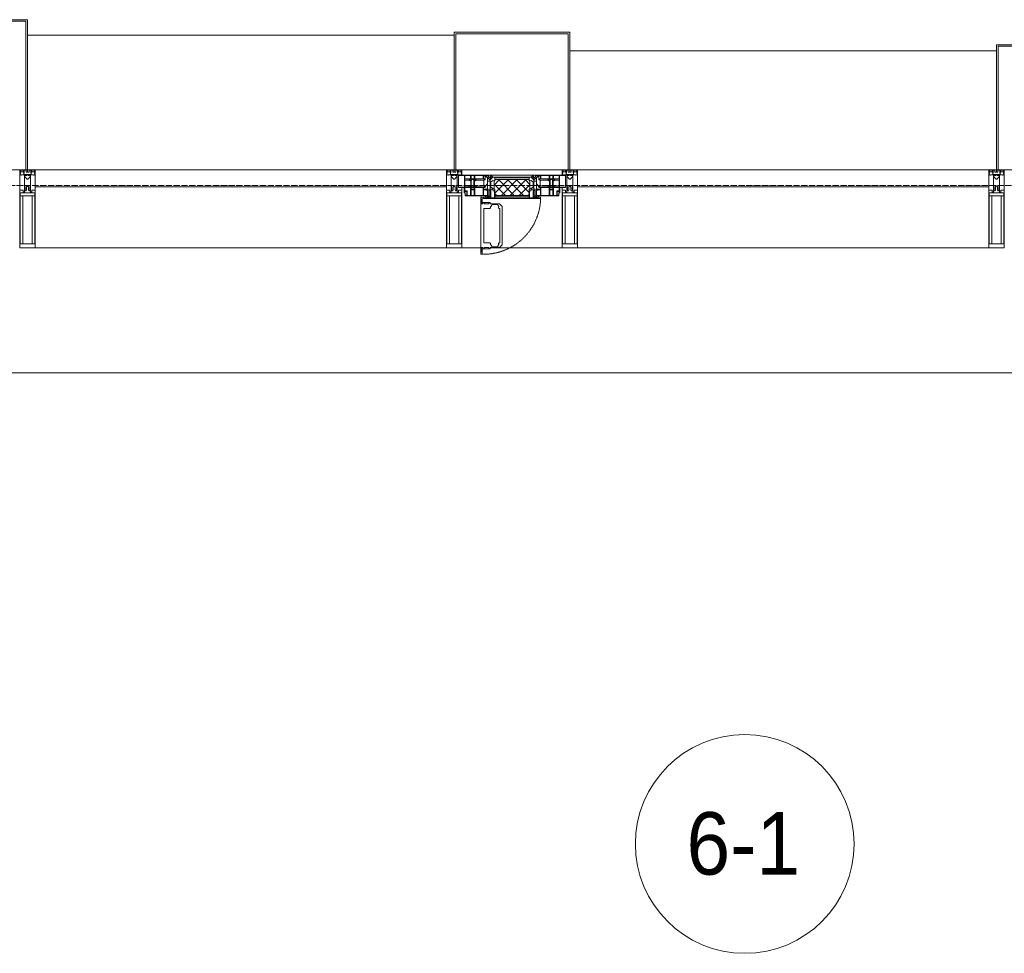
# Model space of a CAD drawing. Header units: millimetres. Extents: x 5617 to 125204, y 7718 to 237738.
# Tile 50 of 71: x 71164 to 74314, y 75143 to 78130. Entities that reach past the tile are written whole.
import ezdxf

# ---------------------------------------------------------------- set-up
doc = ezdxf.new("R2010")
doc.units = ezdxf.units.MM
doc.linetypes.add('-D1-02х01', pattern=[3, 2, -1])
doc.linetypes.add('ADSK_Линия сетки', pattern=[25, 20, -2.5, 0, -2.5])
for name, color, linetype, lineweight in [('Импосты витража', 7, 'Continuous', 18), ('Колонны', 7, 'Continuous', 18), ('Марки помещений', 7, 'Continuous', 20), ('Окна', 7, 'Continuous', 18), ('Оси', 7, 'Continuous', 9), ('Панели витража', 7, 'Continuous', 18), ('Перекрытия', 7, 'Continuous', 18), ('Элементы узлов', 7, 'Continuous', 18)]:
    doc.layers.add(name, color=color, linetype=linetype, lineweight=lineweight)
doc.styles.add('Arial_3', font='arial.ttf', dxfattribs={"width": 0.9, "height": 200})

# ---------------------------------------------------------------- blocks, each defined once
blk = doc.blocks.new('135_SLK_K3_AR_rvt-1-МКСС_K3_L26__85_950_')
at = {"layer": 'Перекрытия', "color": 254, "true_color": 0xcccccc}
blk.add_line((111350, 77000), (108150, 77000), dxfattribs=at)
blk = doc.blocks.new('Rectangular Mullion - 50Wx250H-2623690-МКСС_K3_L26__85_950_')
at = {"layer": 'Элементы узлов', "color": 254, "lineweight": 5, "true_color": 0xcccccc}
for p, q in [((-25, 65.2), (-25, 250)), ((-25, 250), (0, 250)), ((-23, 237.3), (0, 237.3)), ((-23, 237.3), (-23, 73.6)), ((-14.9, 84), (-14.9, 237.3)), ((25, 250), (0, 250)), ((23, 237.3), (0, 237.3)), ((14.9, 84), (14.9, 237.3)), ((23, 237.3), (23, 73.6)), ((25, 65.2), (25, 250)), ((-14, 65.2), (-25, 65.2)), ((0, 84), (-23, 84)), ((-0.5, 73.6), (-23, 73.6)), ((-14, 71.3), (-14, 65.2)), ((-10, 71.3), (-14, 71.3)), ((-10, 53), (-10, 71.3)), ((-7, 65.2), (-5.9, 67.3)), ((-7, 65.2), (-7, 54.7)), ((-4.1, 67.3), (-5.9, 67.3)), ((-4.1, 67.3), (-2.9, 65.1)), ((-2.9, 65.1), (-2.9, 54.6)), ((0, 84), (23, 84)), ((0.5, 73.6), (23, 73.6)), ((4.1, 67.3), (2.9, 65.1)), ((2.9, 65.1), (2.9, 54.6)), ((4.1, 67.3), (5.9, 67.3)), ((7, 65.2), (5.9, 67.3)), ((7, 65.2), (7, 54.7)), ((10, 71.3), (14, 71.3)), ((10, 53), (10, 71.3)), ((14, 71.3), (14, 65.2)), ((14, 65.2), (25, 65.2)), ((-8.7, 53), (-10, 53)), ((-10, 53), (-10, 17)), ((-8.7, 53), (-7, 54.7)), ((-1.3, 53), (-2.9, 54.6)), ((0, 53), (-1.3, 53)), ((0, 53), (1.3, 53)), ((1.3, 53), (2.9, 54.6)), ((8.7, 53), (7, 54.7)), ((8.7, 53), (10, 53)), ((10, 53), (10, 17)), ((-23.8, 14.6), (-25, 14.2)), ((-25, 0), (-25, 14.2)), ((-22.3, 17), (-23.8, 17)), ((-23.8, 17), (-23.8, 14.6)), ((-22.5, 10.6), (-23.8, 14.6)), ((-22.5, 10.6), (-23.7, 9.9)), ((-23.7, 1.3), (-23.7, 9.9)), ((-23.7, 1.3), (-11.8, 1.3)), ((-23.2, 10.2), (-22.5, 8)), ((-22.5, 8), (-22.5, 4.5)), ((-21.3, 4.5), (-22.5, 4.5)), ((-22.3, 17), (-22.3, 16)), ((-22.3, 16), (-21.3, 16)), ((-19, 17.6), (-21.3, 16)), ((-21.3, 4.5), (-21.3, 6.5)), ((-21.3, 6.5), (-14.2, 6.5)), ((-18.4, 16.6), (-19, 17.6)), ((-7.4, 16.6), (-18.4, 16.6)), ((-14.2, 6.5), (-14.2, 4.5)), ((-13.2, 4.5), (-14.2, 4.5)), ((-13.2, 4.5), (-12.2, 7.2)), ((-12.7, 7.6), (-11.3, 11.4)), ((-12.7, 7.6), (-11.8, 6.9)), ((-12.2, 9), (-12.2, 14.8)), ((-12.2, 14.8), (0, 14.8)), ((-11.8, 1.3), (-11.8, 6.9)), ((-10.5, 11.2), (-11.3, 11.4)), ((-10.5, 1.5), (-10.5, 11.2)), ((-4.8, 1.5), (-10.5, 1.5)), ((-10, 17), (-7.5, 17)), ((-8.5, 23), (-1.5, 30)), ((-8.5, 18.5), (-8.5, 23)), ((-7.5, 18.5), (-8.5, 18.5)), ((-7.5, 17), (-7.5, 18.5)), ((-7.4, 18), (-7.4, 16.6)), ((-2.6, 18), (-7.4, 18)), ((0, 8), (-4.8, 8)), ((-4.8, 1.5), (-4.8, 8)), ((-2.6, 18), (-2.6, 16.8)), ((-2.6, 16.8), (0, 16.8)), ((-1.5, 30), (0, 30)), ((1.5, 30), (0, 30)), ((2.6, 16.8), (0, 16.8)), ((0, 14.8), (0, 16.8)), ((0, 14.8), (0, 16.8)), ((12.2, 14.8), (0, 14.8)), ((0, 0), (0, 8)), ((0, 8), (4.8, 8)), ((0, 0), (0, 8)), ((8.5, 23), (1.5, 30)), ((2.6, 18), (2.6, 16.8)), ((2.6, 18), (7.4, 18)), ((4.8, 1.5), (4.8, 8)), ((4.8, 1.5), (10.5, 1.5)), ((7.4, 18), (7.4, 16.6)), ((7.4, 16.6), (18.4, 16.6)), ((7.5, 18.5), (8.5, 18.5)), ((7.5, 17), (7.5, 18.5)), ((10, 17), (7.5, 17)), ((8.5, 18.5), (8.5, 23)), ((10.5, 11.2), (11.3, 11.4)), ((10.5, 1.5), (10.5, 11.2)), ((12.7, 7.6), (11.3, 11.4)), ((12.7, 7.6), (11.8, 6.9)), ((11.8, 1.3), (11.8, 6.9)), ((23.7, 1.3), (11.8, 1.3)), ((12.2, 9), (12.2, 14.8)), ((13.2, 4.5), (12.2, 7.2)), ((13.2, 4.5), (14.2, 4.5)), ((21.3, 6.5), (14.2, 6.5)), ((14.2, 6.5), (14.2, 4.5)), ((18.4, 16.6), (19, 17.6)), ((19, 17.6), (21.3, 16)), ((22.3, 16), (21.3, 16)), ((21.3, 4.5), (21.3, 6.5)), ((21.3, 4.5), (22.5, 4.5)), ((22.3, 17), (22.3, 16)), ((22.3, 17), (23.8, 17)), ((22.5, 10.6), (23.8, 14.6)), ((22.5, 10.6), (23.7, 9.9)), ((23.2, 10.2), (22.5, 8)), ((22.5, 8), (22.5, 4.5)), ((23.7, 1.3), (23.7, 9.9)), ((23.8, 17), (23.8, 14.6)), ((23.8, 14.6), (25, 14.2)), ((25, 0), (25, 14.2)), ((-25, 0), (0, 0)), ((25, 0), (0, 0))]:
    blk.add_line(p, q, dxfattribs=at)
for centre, start, end in [((-0.5, 73.1), 360, 90), ((0.5, 73.1), 90, 180)]:
    blk.add_arc(centre, 0.5, start, end, dxfattribs=at)
blk = doc.blocks.new('Rectangular Mullion - R_StandardFrame_50Wx250H-4667465-МКСС_K3_L26__85_950_')
at = {"layer": 'Импосты витража', "color": 254, "lineweight": 5, "true_color": 0xcccccc}
for p, q in [((-25, -250), (-25, 0)), ((-25, 0), (0, 0)), ((5, 0), (25, 0)), ((25, 0), (25, -250)), ((25, -250), (-25, -250))]:
    blk.add_line(p, q, dxfattribs=at)
blk = doc.blocks.new('System Panel - A_PAN_Glass-6438400-МКСС_K3_L26__85_950_')
at = {"layer": 'Панели витража', "color": 254, "lineweight": 5, "true_color": 0xcccccc}
for p, q in [((657.5, 55), (-657.5, 55)), ((-657.5, 55), (-657.5, 0)), ((657.5, 0), (657.5, 55)), ((-657.5, 0), (657.5, 0))]:
    blk.add_line(p, q, dxfattribs=at)
blk = doc.blocks.new('A_PAN_Створка - 383мм 7_1-V52-МКСС_K3_L26__85_950_')
at = {"layer": 'Панели витража', "lineweight": 5, "true_color": 0xcccccc}
h = blk.add_hatch(dxfattribs=at)
h.set_pattern_fill('FP_22', color=254, style=0, pattern_type=2)
h.set_pattern_definition([(225, (109750, 77650), (14.1421356, -14.1421356), []), (315, (109750, 77650), (14.1421356, 14.1421356), [])])
h.paths.add_polyline_path([(53.6, 82.7), (-54.6, 81.8), (-54.6, 63.4), (-57.2, 60.8), (-57.2, 36.4), (-54.9, 34.1), (-54.5, 31.8), (54.5, 31.8), (54.9, 34.1), (57.2, 36.4), (57.2, 60.8), (54.6, 63.4), (54.6, 81.8)])
at = {"layer": 'Окна', "color": 7, "lineweight": 5, "true_color": 0xf4f4f4}
for p, q in [((70.1, 252.9), (70.1, 249)), ((95.1, 252.9), (70.1, 252.9)), ((74.1, 248.4), (74.1, 252.9)), ((89.1, 252.9), (89.1, 248.4)), ((93.1, 248.4), (93.1, 252.9)), ((95.1, 270.5), (95.1, 252.9)), ((99.6, 270.5), (95.1, 270.5)), ((97.9, 262.4), (95.1, 262.4)), ((97.9, 262.4), (97.9, 248.4)), ((99.6, 270.5), (99.6, 87.5)), ((39.7, 249), (31.1, 240.4)), ((31.1, 117.6), (31.1, 240.4)), ((41.4, 234.2), (39.1, 233.8)), ((39.1, 179), (39.1, 233.8)), ((70.1, 249), (39.7, 249)), ((41.4, 234.2), (43.5, 236.3)), ((45, 244.7), (42.3, 239.8)), ((42.3, 239.8), (43.5, 236.3)), ((45.9, 246.8), (45, 244.7)), ((63.3, 246.8), (45.9, 246.8)), ((64.1, 245), (63.3, 246.8)), ((64.1, 245), (66.7, 241)), ((66.7, 241), (68.6, 239.7)), ((68.6, 239.7), (68.6, 236.4)), ((68.6, 236.4), (71.1, 233.9)), ((71.1, 233.9), (89.5, 233.9)), ((89.1, 248.4), (74.1, 248.4)), ((89.5, 233.9), (90.6, 232.8)), ((90.6, 125.2), (90.6, 232.8)), ((97.9, 248.4), (93.1, 248.4)), ((39.1, 179), (39.1, 124.2)), ((39.7, 109), (31.1, 117.6)), ((41.4, 123.8), (39.1, 124.2)), ((70.1, 109), (39.7, 109)), ((41.4, 123.8), (43.5, 121.7)), ((42.3, 118.2), (43.5, 121.7)), ((45, 113.3), (42.3, 118.2)), ((45.9, 111.2), (45, 113.3)), ((63.3, 111.2), (45.9, 111.2)), ((64.1, 113), (63.3, 111.2)), ((64.1, 113), (66.7, 117)), ((66.7, 117), (68.6, 118.3)), ((68.6, 121.6), (71.1, 124.1)), ((68.6, 118.3), (68.6, 121.6)), ((70.1, 105.1), (70.1, 109)), ((95.1, 105.1), (70.1, 105.1)), ((71.1, 124.1), (89.5, 124.1)), ((74.1, 109.6), (74.1, 105.1)), ((89.1, 109.6), (74.1, 109.6)), ((89.1, 105.1), (89.1, 109.6)), ((89.5, 124.1), (90.6, 125.2)), ((93.1, 109.6), (93.1, 105.1)), ((97.9, 109.6), (93.1, 109.6)), ((95.1, 87.5), (95.1, 105.1)), ((97.9, 95.6), (95.1, 95.6)), ((97.9, 95.6), (97.9, 109.6)), ((99.6, 87.5), (95.1, 87.5))]:
    blk.add_line(p, q, dxfattribs=at)
at = {"layer": 'Окна', "color": 254, "lineweight": 5, "true_color": 0xcccccc}
for p, q in [((-153, 73.5), (-150, 73.5)), ((-153, 60), (-153, 73.5)), ((-152, 20), (-152, 73.5)), ((-150.5, 69.5), (-150.5, 73.5)), ((-145, 69.5), (-150.5, 69.5)), ((-150.5, 33.6), (-150.5, 68)), ((-150.5, 68), (-143.5, 68)), ((-150, 84), (-78, 84)), ((-150, 73.5), (-150, 84)), ((-148.5, 82.5), (-132.4, 82.5)), ((-148.5, 81), (-148.5, 82.5)), ((-143.5, 81), (-148.5, 81)), ((-145, 69.5), (-145, 79.5)), ((-143.5, 68), (-143.5, 81)), ((-132.4, 56.6), (-132.4, 82.5)), ((-131, 82.5), (-120.8, 82.5)), ((-131, 82.5), (-131, 64.6)), ((-131, 64.6), (-120.8, 64.6)), ((-120.8, 82.5), (-120.8, 64.6)), ((-119.3, 82.5), (-92.5, 82.5)), ((-119.3, 56.6), (-119.3, 82.5)), ((-92.5, 56.6), (-92.5, 82.5)), ((-91.5, 92), (91.5, 92)), ((-91.5, 87.5), (-91.5, 92)), ((-73.9, 87.5), (-91.5, 87.5)), ((-90.8, 82.5), (-79.5, 82.5)), ((-90.8, 64.6), (-90.8, 82.5)), ((-80.1, 64.6), (-90.8, 64.6)), ((-85, 84), (-85, 87.5)), ((-85, 87.5), (-78, 87.5)), ((-78, 84), (-85, 84)), ((-80.1, 66.1), (-80.1, 64.6)), ((-78, 66.1), (-80.1, 66.1)), ((-79.5, 82.5), (-79.5, 80.6)), ((-79.5, 80.6), (-78, 80.6)), ((-78, 87.5), (-78, 84)), ((-78, 84), (-73.9, 84)), ((-78, 84), (-78, 23.5)), ((-78, 66.1), (-78, 61.1)), ((-73.9, 62.5), (-73.9, 87.5)), ((73.9, 87.5), (73.9, 62.5)), ((91.5, 87.5), (73.9, 87.5)), ((73.9, 84), (78, 84)), ((78, 87.5), (78, 84)), ((85, 87.5), (78, 87.5)), ((78, 84), (85, 84)), ((78, 84), (150, 84)), ((78, 23.5), (78, 84)), ((79.5, 80.6), (78, 80.6)), ((78, 66.1), (78, 61.1)), ((78, 66.1), (80.1, 66.1)), ((90.8, 82.5), (79.5, 82.5)), ((79.5, 82.5), (79.5, 80.6)), ((80.1, 66.1), (80.1, 64.6)), ((80.1, 64.6), (90.8, 64.6)), ((85, 84), (85, 87.5)), ((90.8, 64.6), (90.8, 82.5)), ((91.5, 92), (91.5, 87.5)), ((119.3, 82.5), (92.5, 82.5)), ((92.5, 56.6), (92.5, 82.5)), ((119.3, 56.6), (119.3, 82.5)), ((120.8, 82.5), (120.8, 64.6)), ((131, 82.5), (120.8, 82.5)), ((131, 64.6), (120.8, 64.6)), ((131, 82.5), (131, 64.6)), ((132.4, 56.6), (132.4, 82.5)), ((148.5, 82.5), (132.4, 82.5)), ((143.5, 81), (148.5, 81)), ((143.5, 68), (143.5, 81)), ((150.5, 68), (143.5, 68)), ((145, 69.5), (145, 79.5)), ((145, 69.5), (150.5, 69.5)), ((148.5, 81), (148.5, 82.5)), ((150, 84), (150, 73.5)), ((150, 73.5), (153, 73.5)), ((150.5, 69.5), (150.5, 73.5)), ((150.5, 33.6), (150.5, 68)), ((152, 20), (152, 73.5)), ((153, 73.5), (153, 60)), ((-171, 57), (-156, 57)), ((-171, 17), (-171, 57)), ((-171, 55.5), (-152, 55.5)), ((-150.5, 56.6), (-132.4, 56.6)), ((-136.4, 52.4), (-150.5, 52.4)), ((-136.3, 33.6), (-150.5, 33.6)), ((-137.2, 54.8), (-135.8, 50.8)), ((-132.5, 54.8), (-137.2, 54.8)), ((-137.2, 31), (-135.8, 35)), ((-132.1, 49), (-135.8, 50.8)), ((-132.1, 36.8), (-135.8, 35)), ((-132.5, 53.8), (-133.4, 52)), ((-133.4, 52), (-130.1, 50.4)), ((-133.4, 33.7), (-130.1, 35.3)), ((-132.5, 31.9), (-133.4, 33.7)), ((-132.5, 53.8), (-132.5, 54.8)), ((-132.5, 31.9), (-132.5, 31)), ((-132.1, 49), (-132.1, 36.8)), ((-131, 56.5), (-131, 62.6)), ((-120.8, 62.6), (-131, 62.6)), ((-131, 56.5), (-120.8, 56.5)), ((-131, 55.1), (-131, 52.7)), ((-120.8, 55.1), (-131, 55.1)), ((-129.4, 51.1), (-131, 52.7)), ((-129.4, 34.6), (-131, 33)), ((-131, 30.9), (-131, 33)), ((-130.1, 50.4), (-129.4, 51.1)), ((-130.1, 35.3), (-130.1, 50.4)), ((-130.1, 35.3), (-129.4, 34.6)), ((-122.4, 51.1), (-120.8, 52.7)), ((-121.7, 50.4), (-122.4, 51.1)), ((-121.7, 35.3), (-122.4, 34.6)), ((-122.4, 34.6), (-120.8, 33)), ((-118.4, 52), (-121.7, 50.4)), ((-121.7, 35.3), (-121.7, 50.4)), ((-118.4, 33.7), (-121.7, 35.3)), ((-120.8, 56.5), (-120.8, 62.6)), ((-120.8, 55.1), (-120.8, 52.7)), ((-120.8, 30.9), (-120.8, 33)), ((-119.7, 49), (-115.9, 50.8)), ((-119.7, 49), (-119.7, 36.8)), ((-119.7, 36.8), (-115.9, 35)), ((-92.5, 56.6), (-119.3, 56.6)), ((-119.3, 54.8), (-114.6, 54.8)), ((-119.3, 53.8), (-119.3, 54.8)), ((-119.3, 53.8), (-118.4, 52)), ((-119.3, 31.9), (-118.4, 33.7)), ((-119.3, 31.9), (-119.3, 31)), ((-114.6, 54.8), (-115.9, 50.8)), ((-114.6, 31), (-115.9, 35)), ((-94.1, 33.5), (-115.4, 33.5)), ((-94.1, 52.5), (-115.3, 52.5)), ((-89.9, 50.9), (-94.1, 52.5)), ((-89.9, 35.1), (-94.1, 33.5)), ((-90.8, 62.7), (-90.8, 56.6)), ((-80.4, 62.7), (-90.8, 62.7)), ((-90.8, 56.6), (-85.9, 56.6)), ((-89.9, 52.2), (-88.6, 53.5)), ((-89.9, 52.2), (-89.9, 50.9)), ((-89.9, 35.1), (-89.9, 50.9)), ((-89.9, 32.5), (-89.9, 35.1)), ((-85.9, 32.5), (-89.9, 32.5)), ((-85.9, 53.5), (-88.6, 53.5)), ((-85.9, 56.6), (-85.9, 53.5)), ((-85.9, 53.5), (-78, 45.6)), ((-85.9, 29.4), (-85.9, 32.5)), ((-70, 33.8), (-83.4, 20.4)), ((-80.4, 61.1), (-80.4, 62.7)), ((-78, 61.1), (-80.4, 61.1)), ((-78, 45.6), (-78, 36.8)), ((-78, 36.8), (-70, 36.8)), ((-70, 62.5), (-73.9, 62.5)), ((-70, 32.1), (-70, 62.5)), ((-70, 36.8), (-70, 33.8)), ((-61.4, 23.5), (-70, 32.1)), ((70, 32.1), (61.4, 23.5)), ((70, 62.5), (70, 32.1)), ((73.9, 62.5), (70, 62.5)), ((70, 36.8), (70, 33.8)), ((78, 36.8), (70, 36.8)), ((70, 33.8), (83.4, 20.4)), ((78, 61.1), (80.4, 61.1)), ((85.9, 53.5), (78, 45.6)), ((78, 45.6), (78, 36.8)), ((80.4, 62.7), (90.8, 62.7)), ((80.4, 61.1), (80.4, 62.7)), ((85.9, 56.6), (85.9, 53.5)), ((90.8, 56.6), (85.9, 56.6)), ((85.9, 53.5), (88.6, 53.5)), ((85.9, 32.5), (89.9, 32.5)), ((85.9, 29.4), (85.9, 32.5)), ((89.9, 52.2), (88.6, 53.5)), ((89.9, 50.9), (94.1, 52.5)), ((89.9, 52.2), (89.9, 50.9)), ((89.9, 35.1), (89.9, 50.9)), ((89.9, 35.1), (94.1, 33.5)), ((89.9, 32.5), (89.9, 35.1)), ((90.8, 62.7), (90.8, 56.6)), ((92.5, 56.6), (119.3, 56.6)), ((94.1, 52.5), (115.3, 52.5)), ((94.1, 33.5), (115.4, 33.5)), ((114.6, 54.8), (115.9, 50.8)), ((119.3, 54.8), (114.6, 54.8)), ((114.6, 31), (115.9, 35)), ((119.7, 49), (115.9, 50.8)), ((119.7, 36.8), (115.9, 35)), ((119.3, 53.8), (118.4, 52)), ((118.4, 52), (121.7, 50.4)), ((118.4, 33.7), (121.7, 35.3)), ((119.3, 31.9), (118.4, 33.7)), ((119.3, 53.8), (119.3, 54.8)), ((119.3, 31.9), (119.3, 31)), ((119.7, 49), (119.7, 36.8)), ((120.8, 56.5), (120.8, 62.6)), ((120.8, 62.6), (131, 62.6)), ((131, 56.5), (120.8, 56.5)), ((120.8, 55.1), (120.8, 52.7)), ((120.8, 55.1), (131, 55.1)), ((122.4, 51.1), (120.8, 52.7)), ((122.4, 34.6), (120.8, 33)), ((120.8, 30.9), (120.8, 33)), ((121.7, 50.4), (122.4, 51.1)), ((121.7, 35.3), (121.7, 50.4)), ((121.7, 35.3), (122.4, 34.6)), ((129.4, 51.1), (131, 52.7)), ((130.1, 50.4), (129.4, 51.1)), ((130.1, 35.3), (129.4, 34.6)), ((129.4, 34.6), (131, 33)), ((133.4, 52), (130.1, 50.4)), ((130.1, 35.3), (130.1, 50.4)), ((133.4, 33.7), (130.1, 35.3)), ((131, 56.5), (131, 62.6)), ((131, 55.1), (131, 52.7)), ((131, 30.9), (131, 33)), ((132.1, 49), (135.8, 50.8)), ((132.1, 49), (132.1, 36.8)), ((132.1, 36.8), (135.8, 35)), ((150.5, 56.6), (132.4, 56.6)), ((132.5, 54.8), (137.2, 54.8)), ((132.5, 53.8), (132.5, 54.8)), ((132.5, 53.8), (133.4, 52)), ((132.5, 31.9), (133.4, 33.7)), ((132.5, 31.9), (132.5, 31)), ((137.2, 54.8), (135.8, 50.8)), ((137.2, 31), (135.8, 35)), ((136.3, 33.6), (150.5, 33.6)), ((136.4, 52.4), (150.5, 52.4)), ((171, 55.5), (152, 55.5)), ((156, 57), (171, 57)), ((171, 57), (171, 17)), ((-171, 18.5), (-153.5, 18.5)), ((-67.9, 17), (-171, 17)), ((-153.5, 18.5), (-152, 20)), ((-150.5, 29.4), (-132.4, 29.4)), ((-150.5, 17), (-150.5, 29.4)), ((-132.4, 18.6), (-150.5, 18.6)), ((-132.5, 31), (-137.2, 31)), ((-132.4, 29.4), (-132.4, 18.6)), ((-120.8, 30.9), (-131, 30.9)), ((-131, 29.5), (-120.8, 29.5)), ((-131, 18.2), (-131, 29.5)), ((-120.8, 18.2), (-131, 18.2)), ((-120.8, 18.2), (-120.8, 29.5)), ((-119.3, 31), (-114.6, 31)), ((-92.5, 29.4), (-119.3, 29.4)), ((-119.3, 29.4), (-119.3, 18.6)), ((-119.3, 18.6), (-92.5, 18.6)), ((-92.5, 18.6), (-92.5, 29.4)), ((-90.8, 18.5), (-90.8, 29.4)), ((-90.8, 29.4), (-85.9, 29.4)), ((-87.3, 18.5), (-90.8, 18.5)), ((-87.3, 21.9), (-85.9, 21.9)), ((-87.3, 20.4), (-87.3, 21.9)), ((-87.3, 20.4), (-87.3, 18.5)), ((-84.8, 20.4), (-87.3, 20.4)), ((-85.9, 21.9), (-85.9, 29.4)), ((-85.9, 18.2), (-85.9, 20.4)), ((-75.9, 18.2), (-85.9, 18.2)), ((-83.4, 20.4), (-84.8, 20.4)), ((-78, 23.5), (-67.9, 23.5)), ((-75.9, 23.5), (-73, 23.5)), ((-75.9, 21.5), (-75.9, 23.5)), ((-75.9, 21.5), (-75.9, 18.2)), ((-74.9, 21.5), (-75.9, 21.5)), ((-74.9, 17.9), (-74.9, 21.5)), ((-68.9, 17.9), (-74.9, 17.9)), ((-67.2, 29.3), (-73, 23.5)), ((-68.9, 21.5), (-68.9, 17.9)), ((-67.9, 21.5), (-68.9, 21.5)), ((-67.9, 23.5), (-64.6, 26.8)), ((-67.9, 23.5), (-64.6, 26.8)), ((-67.9, 21.5), (-67.9, 23.5)), ((-67.9, 17), (-67.9, 23.5)), ((-61.4, 23.5), (-67.9, 17)), ((67.9, 17), (-67.9, 17)), ((-67.9, 17), (67.9, 17)), ((-64.6, 26.8), (-67.2, 29.3)), ((-64.6, 26.8), (-61.4, 23.5)), ((61.4, 23.5), (-61.4, 23.5)), ((61.4, 23.5), (64.6, 26.8)), ((67.9, 17), (61.4, 23.5)), ((64.6, 26.8), (67.2, 29.3)), ((67.9, 23.5), (64.6, 26.8)), ((64.6, 26.8), (67.9, 23.5)), ((67.2, 29.3), (73, 23.5)), ((67.9, 21.5), (67.9, 23.5)), ((67.9, 23.5), (67.9, 17)), ((67.9, 23.5), (78, 23.5)), ((67.9, 21.5), (68.9, 21.5)), ((171, 17), (67.9, 17)), ((68.9, 21.5), (68.9, 17.9)), ((68.9, 17.9), (74.9, 17.9)), ((75.9, 23.5), (73, 23.5)), ((74.9, 21.5), (75.9, 21.5)), ((74.9, 17.9), (74.9, 21.5)), ((75.9, 21.5), (75.9, 23.5)), ((75.9, 21.5), (75.9, 18.2)), ((75.9, 18.2), (85.9, 18.2)), ((83.4, 20.4), (84.8, 20.4)), ((84.8, 20.4), (87.3, 20.4)), ((85.9, 21.9), (85.9, 29.4)), ((90.8, 29.4), (85.9, 29.4)), ((87.3, 21.9), (85.9, 21.9)), ((85.9, 18.2), (85.9, 20.4)), ((87.3, 20.4), (87.3, 21.9)), ((87.3, 20.4), (87.3, 18.5)), ((87.3, 18.5), (90.8, 18.5)), ((90.8, 18.5), (90.8, 29.4)), ((92.5, 18.6), (92.5, 29.4)), ((92.5, 29.4), (119.3, 29.4)), ((119.3, 18.6), (92.5, 18.6)), ((119.3, 31), (114.6, 31)), ((119.3, 29.4), (119.3, 18.6)), ((120.8, 30.9), (131, 30.9)), ((120.8, 18.2), (120.8, 29.5)), ((131, 29.5), (120.8, 29.5)), ((120.8, 18.2), (131, 18.2)), ((131, 18.2), (131, 29.5)), ((150.5, 29.4), (132.4, 29.4)), ((132.4, 29.4), (132.4, 18.6)), ((132.4, 18.6), (150.5, 18.6)), ((132.5, 31), (137.2, 31)), ((150.5, 17), (150.5, 29.4)), ((153.5, 18.5), (152, 20)), ((171, 18.5), (153.5, 18.5))]:
    blk.add_line(p, q, dxfattribs=at)
at = {"layer": 'Окна', "color": 254, "linetype": '-D1-02х01', "lineweight": 5, "true_color": 0xcccccc}
blk.add_arc((91.4, 87.5), 183, 88.8555, 178.5909, dxfattribs=at)
at = {"layer": 'Окна', "color": 254, "lineweight": 5, "true_color": 0xcccccc}
for centre, start, end in [((-156, 60), 270, 360), ((156, 60), 180, 270)]:
    blk.add_arc(centre, 3, start, end, dxfattribs=at)
at = {"layer": 'Элементы узлов', "color": 254, "lineweight": 5, "true_color": 0xcccccc}
for p, q in [((-91.5, 92), (-91.5, 87.5)), ((-91.5, 92), (91.5, 92)), ((-91.5, 87.5), (-73.9, 87.5)), ((-83.4, 90.3), (-69.4, 90.3)), ((-83.4, 90.3), (-83.4, 87.5)), ((-73.9, 87.5), (-73.9, 62.5)), ((-69.4, 85.5), (-73.9, 85.5)), ((-73.9, 81.5), (-69.4, 81.5)), ((-69.4, 66.5), (-73.9, 66.5)), ((-69.4, 90.3), (-69.4, 85.5)), ((-69.4, 81.5), (-69.4, 66.5)), ((-67.9, 89.3), (-66.9, 90.3)), ((-67.9, 62.5), (-67.9, 89.3)), ((-66.9, 90.3), (-57.4, 90.3)), ((-60.1, 67.7), (-61.7, 64.9)), ((-61.7, 64.9), (-61.7, 62.5)), ((-56.4, 67.7), (-60.1, 67.7)), ((-57.4, 90.3), (-56.4, 89.4)), ((-57.4, 61), (-54.9, 63.5)), ((-54.6, 63.4), (-57.2, 60.8)), ((-56.4, 89.4), (-56.4, 67.7)), ((-53.9, 90.3), (-54.9, 89.3)), ((-54.9, 89.3), (-54.9, 85.6)), ((-54.9, 85.6), (-53.9, 84.6)), ((-54.9, 81.9), (-53.8, 83)), ((-54.9, 63.5), (-54.9, 81.9)), ((-53.6, 82.7), (-54.6, 81.8)), ((-54.6, 81.8), (-54.6, 63.4)), ((53.9, 90.3), (-53.9, 90.3)), ((-53.9, 84.6), (53.9, 84.6)), ((53.8, 83), (-53.8, 83)), ((53.6, 82.7), (-53.6, 82.7)), ((54.6, 81.8), (53.6, 82.7)), ((54.9, 81.9), (53.8, 83)), ((53.9, 90.3), (54.9, 89.3)), ((54.9, 85.6), (53.9, 84.6)), ((54.6, 63.4), (54.6, 81.8)), ((57.2, 60.8), (54.6, 63.4)), ((54.9, 89.3), (54.9, 85.6)), ((54.9, 63.5), (54.9, 81.9)), ((57.4, 61), (54.9, 63.5)), ((57.4, 90.3), (56.4, 89.4)), ((56.4, 89.4), (56.4, 67.7)), ((56.4, 67.7), (60.1, 67.7)), ((66.9, 90.3), (57.4, 90.3)), ((60.1, 67.7), (61.7, 64.9)), ((61.7, 64.9), (61.7, 62.5)), ((67.9, 89.3), (66.9, 90.3)), ((67.9, 62.5), (67.9, 89.3)), ((69.4, 90.3), (69.4, 85.5)), ((83.4, 90.3), (69.4, 90.3)), ((69.4, 85.5), (73.9, 85.5)), ((69.4, 81.5), (69.4, 66.5)), ((73.9, 81.5), (69.4, 81.5)), ((69.4, 66.5), (73.9, 66.5)), ((91.5, 87.5), (73.9, 87.5)), ((73.9, 87.5), (73.9, 62.5)), ((83.4, 90.3), (83.4, 87.5)), ((91.5, 92), (91.5, 87.5)), ((-73.9, 62.5), (-70, 62.5)), ((-70, 62.5), (-70, 32.1)), ((-70, 32.1), (-61.4, 23.5)), ((-61.7, 62.5), (-67.9, 62.5)), ((-66, 56.5), (-67.8, 55.7)), ((-67.8, 55.7), (-67.8, 38.3)), ((-67.8, 38.3), (-65.7, 37.4)), ((-66, 56.5), (-62, 59.1)), ((-65.7, 37.4), (-60.8, 34.7)), ((-62, 59.1), (-60.7, 61)), ((-60.8, 34.7), (-57.3, 35.9)), ((-60.7, 61), (-57.4, 61)), ((-55.2, 33.8), (-57.3, 35.9)), ((-57.2, 60.8), (-57.2, 36.4)), ((-57.2, 36.4), (-54.9, 34.1)), ((-55.2, 33.8), (-54.8, 31.5)), ((-54.9, 34.1), (-54.5, 31.8)), ((0, 31.5), (-54.8, 31.5)), ((-54.5, 31.8), (54.5, 31.8)), ((0, 31.5), (54.8, 31.5)), ((54.5, 31.8), (54.9, 34.1)), ((55.2, 33.8), (54.8, 31.5)), ((54.9, 34.1), (57.2, 36.4)), ((55.2, 33.8), (57.3, 35.9)), ((57.2, 36.4), (57.2, 60.8)), ((60.8, 34.7), (57.3, 35.9)), ((60.7, 61), (57.4, 61)), ((62, 59.1), (60.7, 61)), ((65.7, 37.4), (60.8, 34.7)), ((70, 32.1), (61.4, 23.5)), ((61.7, 62.5), (67.9, 62.5)), ((66, 56.5), (62, 59.1)), ((67.8, 38.3), (65.7, 37.4)), ((66, 56.5), (67.8, 55.7)), ((67.8, 55.7), (67.8, 38.3)), ((70, 62.5), (70, 32.1)), ((73.9, 62.5), (70, 62.5)), ((61.4, 23.5), (-61.4, 23.5)), ((-53.9, 30.5), (-54.9, 29.5)), ((-54.9, 29.5), (-54.9, 25.8)), ((-54.9, 25.8), (-53.9, 24.8)), ((53.9, 30.5), (-53.9, 30.5)), ((-53.9, 24.8), (53.9, 24.8)), ((53.9, 30.5), (54.9, 29.5)), ((54.9, 25.8), (53.9, 24.8)), ((54.9, 29.5), (54.9, 25.8))]:
    blk.add_line(p, q, dxfattribs=at)
blk = doc.blocks.new('Rectangular Mullion - R_StandardFrame_50Wx250H-5562310-МКСС_K3_L26__85_950_')
at = {"layer": 'Импосты витража', "color": 254, "lineweight": 5, "true_color": 0xcccccc}
blk.add_line((95560, 77400), (96875, 77400), dxfattribs=at)
blk = doc.blocks.new('Rectangular Mullion - R_StandardFrame_50Wx250H-5215645-МКСС_K3_L26__85_950_')
at = {"layer": 'Импосты витража', "color": 254, "lineweight": 5, "true_color": 0xcccccc}
for p, q in [((77190, 77400), (77250.4, 77400)), ((77279.9, 77400), (77510, 77400))]:
    blk.add_line(p, q, dxfattribs=at)
blk = doc.blocks.new('Rectangular Mullion - R_StandardFrame_50Wx250H-4667491-МКСС_K3_L26__85_950_')
at = {"layer": 'Импосты витража', "color": 254, "lineweight": 5, "true_color": 0xcccccc}
for p, q in [((-25, -250), (-25, 0)), ((-25, 0), (-5, 0)), ((0, 0), (25, 0)), ((25, 0), (25, -250)), ((25, -250), (-25, -250))]:
    blk.add_line(p, q, dxfattribs=at)
blk = doc.blocks.new('Rectangular Mullion - R_StandardFrame_50Wx250H-V43-МКСС_K3_L26__85_950_')
at = {"layer": 'Импосты витража', "color": 254, "lineweight": 5, "true_color": 0xcccccc}
for p, q in [((-25, -250), (-25, 0)), ((-25, 0), (0, 0)), ((5, 0), (25, 0)), ((25, 0), (25, -17)), ((25, -57), (25, -250)), ((25, -250), (-25, -250))]:
    blk.add_line(p, q, dxfattribs=at)
blk = doc.blocks.new('Rectangular Mullion - R_StandardFrame_50Wx250H-V44-МКСС_K3_L26__85_950_')
at = {"layer": 'Импосты витража', "color": 254, "lineweight": 5, "true_color": 0xcccccc}
for p, q in [((-25, -17), (-25, 0)), ((-25, 0), (-5, 0)), ((0, 0), (25, 0)), ((25, 0), (25, -250)), ((-25, -250), (-25, -57)), ((25, -250), (-25, -250))]:
    blk.add_line(p, q, dxfattribs=at)
blk = doc.blocks.new('A_OGR_PAN_Отлив - A_OGR_PAN_Отлив-5727315-МКСС_K3_L26__85_950_')
at = {"layer": 'Колонны', "color": 254, "lineweight": 5, "true_color": 0xcccccc}
blk.add_line((682.5, 430), (-682.5, 430), dxfattribs=at)
blk = doc.blocks.new('A_OGR_PAN_Отлив - A_OGR_PAN_Отлив-5727622-МКСС_K3_L26__85_950_')
at = {"layer": 'Колонны', "color": 254, "lineweight": 5, "true_color": 0xcccccc}
blk.add_line((682.5, 380), (-682.5, 380), dxfattribs=at)
blk = doc.blocks.new('A_SLK_PAN_Type1 - Прямой тип панели-5878798-МКСС_K3_L26__85_950_')
at = {"layer": 'Колонны', "color": 254, "lineweight": 5, "true_color": 0xcccccc}
for p, q in [((-250, 480), (250, 480)), ((-250, 0), (-250, 480)), ((-245, 475), (-245, 0)), ((245, 475), (-245, 475)), ((245, 0), (245, 475)), ((250, 480), (250, 0)), ((-245, 0), (-250, 0)), ((-225, 0), (225, 0)), ((250, 0), (245, 0))]:
    blk.add_line(p, q, dxfattribs=at)
blk = doc.blocks.new('A_SLK_PAN_Type1 - Прямой тип панели с перфорацией Ф1_1-6627240-МКСС_K3_L26__85_950_')
at = {"layer": 'Колонны', "color": 254, "lineweight": 5, "true_color": 0xcccccc}
for p, q in [((-185, 440), (185, 440)), ((-185, 0), (-185, 440)), ((-180, 435), (-180, 0)), ((180, 435), (-180, 435)), ((180, 0), (180, 435)), ((185, 440), (185, 0)), ((-180, 0), (-185, 0)), ((-160, 0), (160, 0)), ((185, 0), (180, 0))]:
    blk.add_line(p, q, dxfattribs=at)
blk = doc.blocks.new('A_SLK_PAN_Type1 - Прямой тип панели-5878800-МКСС_K3_L26__85_950_')
at = {"layer": 'Колонны', "color": 254, "lineweight": 5, "true_color": 0xcccccc}
for p, q in [((-250, 400), (250, 400)), ((-250, 0), (-250, 400)), ((-245, 395), (-245, 0)), ((245, 395), (-245, 395)), ((245, 0), (245, 395)), ((250, 400), (250, 0)), ((-245, 0), (-250, 0)), ((-225, 0), (225, 0)), ((250, 0), (245, 0))]:
    blk.add_line(p, q, dxfattribs=at)
blk = doc.blocks.new('135_SLK_K3_AR_FCD_rvt-1-МКСС_K3_L26__85_950_')
at = {"layer": 'Импосты витража', "color": 254, "lineweight": 5, "true_color": 0xcccccc, "rotation": 180}
for p in [(108200, 77650), (109565, 77650), (109935, 77650), (111300, 77650)]:
    blk.add_blockref('Rectangular Mullion - 50Wx250H-2623690-МКСС_K3_L26__85_950_', p, dxfattribs=at)
at = {"layer": 'Импосты витража', "color": 254, "lineweight": 5, "true_color": 0xcccccc, "extrusion": (0, 0, -1)}
for name, p in [('Rectangular Mullion - R_StandardFrame_50Wx250H-4667465-МКСС_K3_L26__85_950_', (-108200, 77650)), ('Rectangular Mullion - R_StandardFrame_50Wx250H-V44-МКСС_K3_L26__85_950_', (-109565, 77650)), ('Rectangular Mullion - R_StandardFrame_50Wx250H-V43-МКСС_K3_L26__85_950_', (-109935, 77650)), ('Rectangular Mullion - R_StandardFrame_50Wx250H-4667491-МКСС_K3_L26__85_950_', (-111300, 77650))]:
    blk.add_blockref(name, p, dxfattribs=at)
at = {"layer": 'Импосты витража', "color": 254, "lineweight": 5, "true_color": 0xcccccc}
for name, p in [('Rectangular Mullion - R_StandardFrame_50Wx250H-5562310-МКСС_K3_L26__85_950_', (12665, 0)), ('Rectangular Mullion - R_StandardFrame_50Wx250H-5215645-МКСС_K3_L26__85_950_', (32400, 0)), ('Rectangular Mullion - R_StandardFrame_50Wx250H-5562310-МКСС_K3_L26__85_950_', (14400, 0))]:
    blk.add_blockref(name, p, dxfattribs=at)
at = {"layer": 'Колонны', "color": 254, "lineweight": 5, "true_color": 0xcccccc}
for name, p in [('A_SLK_PAN_Type1 - Прямой тип панели-5878798-МКСС_K3_L26__85_950_', (107950, 77650)), ('A_SLK_PAN_Type1 - Прямой тип панели с перфорацией Ф1_1-6627240-МКСС_K3_L26__85_950_', (109750, 77650)), ('A_OGR_PAN_Отлив - A_OGR_PAN_Отлив-5727315-МКСС_K3_L26__85_950_', (108882.5, 77650)), ('A_OGR_PAN_Отлив - A_OGR_PAN_Отлив-5727622-МКСС_K3_L26__85_950_', (110617.5, 77650)), ('A_SLK_PAN_Type1 - Прямой тип панели-5878800-МКСС_K3_L26__85_950_', (111550, 77650))]:
    blk.add_blockref(name, p, dxfattribs=at)
at = {"layer": 'Панели витража', "color": 254, "lineweight": 5, "true_color": 0xcccccc, "rotation": 180}
for name, p in [('System Panel - A_PAN_Glass-6438400-МКСС_K3_L26__85_950_', (108882.5, 77650)), ('System Panel - A_PAN_Glass-6438400-МКСС_K3_L26__85_950_', (110617.5, 77650)), ('A_PAN_Створка - 383мм 7_1-V52-МКСС_K3_L26__85_950_', (109750, 77650))]:
    blk.add_blockref(name, p, dxfattribs=at)
blk = doc.blocks.new('050_Марка_Помещение - Номер-620969-МКСС_K3_L26__85_950_')
at = {"layer": 'Марки помещений'}
blk.add_circle((0, 0), 3.5, dxfattribs=at)

msp = doc.modelspace()

# ---------------------------------------------------------------- linework, layer by layer
at = {"layer": 'Оси', "linetype": 'ADSK_Линия сетки'}
msp.add_line((87439.2, 77600), (26968.8, 77600), dxfattribs=at)

# ---------------------------------------------------------------- block references
at = {"lineweight": 5}
for name in ['135_SLK_K3_AR_FCD_rvt-1-МКСС_K3_L26__85_950_', '135_SLK_K3_AR_rvt-1-МКСС_K3_L26__85_950_']:
    msp.add_blockref(name, (-37010.8, 0), dxfattribs=at)
at = {"layer": 'Марки помещений', "xscale": 99.99999999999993, "yscale": 99.99999999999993, "zscale": 99.99999999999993}
msp.add_blockref('050_Марка_Помещение - Номер-620969-МКСС_K3_L26__85_950_', (73483.9, 75492.9), dxfattribs=at)

# ---------------------------------------------------------------- texts
at = {"layer": 'Марки помещений', "lineweight": 9, "insert": (73297.4, 75594.6), "char_height": 200, "width": 447.342, "attachment_point": 1, "style": 'Arial_3'}
msp.add_mtext('6-1', dxfattribs=at)

doc.saveas('drawing.dxf')
